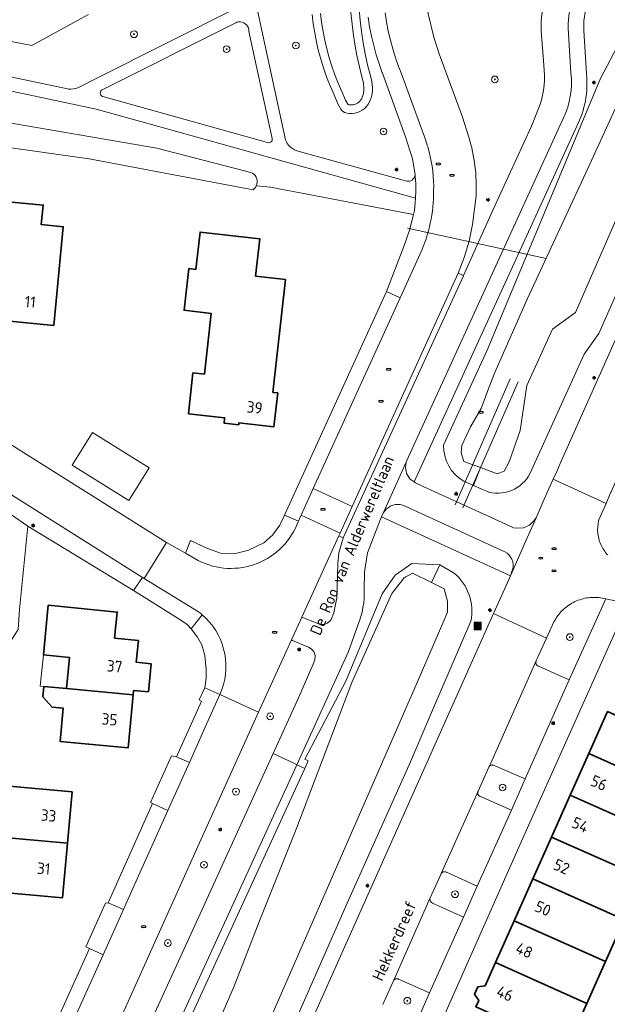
# Model space of a CAD drawing. Header units: metres. Extents: x 152610 to 160096, y 456114 to 462495.
# Tile 143 of 256: x 156517 to 156586, y 459245 to 459361. Entities that reach past the tile are written whole.
import ezdxf
from ezdxf.enums import TextEntityAlignment as Align

# ---------------------------------------------------------------- set-up
doc = ezdxf.new("R2010")
doc.units = ezdxf.units.M
doc.header["$LTSCALE"] = 0.5
doc.layers.get('0').update_dxf_attribs({"linetype": 'CONTINUOUS'})
for name, color, linetype, lineweight in [('B-PV-GR-BEPLANTING_CULTUUR_BODEMBEDEKKER-GV', 251, 'CONTINUOUS', 18), ('B-PV-GR-BOOM-S', 251, 'CONTINUOUS', 25), ('B-PV-IE-MEUBILAIR-S', 251, 'CONTINUOUS', 25), ('B-PV-IE-MEUBILAIR_WEGMEUBILAIR_AFVALBAK-S', 251, 'CONTINUOUS', 25), ('B-PV-KW-KUNSTWERK_DUIKER-G', 251, 'CONTINUOUS', 18), ('B-PV-OG-BEBOUWING-GV', 6, 'CONTINUOUS', 35), ('B-PV-OG-BEBOUWING-T18', 1, 'CONTINUOUS', 18), ('B-PV-OG-BEBOUWING_LOODS-GV', 251, 'CONTINUOUS', 18), ('B-PV-OG-BEBOUWING_LUIFEL-GV', 251, 'CONTINUOUS', 18), ('B-PV-OG-TERREIN_BEGROEID-GV', 251, 'CONTINUOUS', 18), ('B-PV-OG-TERREIN_OEVER-GV', 251, 'CONTINUOUS', 18), ('B-PV-OG-TOPOGRAFIE-T18', 1, 'CONTINUOUS', 18), ('B-PV-OG-WATER-GV', 251, 'CONTINUOUS', 18), ('B-PV-OG-WATER_SLOOT-GV', 251, 'CONTINUOUS', 18), ('B-PV-VH-GESLOTENVERHARDING_ASFALT-GV', 251, 'CONTINUOUS', 18), ('B-PV-VH-HALFVERHARDING_GRIND-GV', 251, 'CONTINUOUS', 18), ('B-PV-VH-OPENVERHARDING_BETONSTRAATSTEEN-GV', 251, 'CONTINUOUS', 18), ('B-PV-VH-OPENVERHARDING_STRAATBAKSTEEN-GV', 251, 'CONTINUOUS', 18), ('B-PV-VH-OPENVERHARDING_TEGEL-GV', 251, 'CONTINUOUS', 18)]:
    doc.layers.add(name, color=color, linetype=linetype, lineweight=lineweight)
doc.styles.add('NLCS-ISO', font='NLCS-ISO.ttf')
doc.styles.add('NLCS-ISO-M750-T18', font='NLCS-ISO.ttf', dxfattribs={"height": 1.35})

# ---------------------------------------------------------------- blocks, each defined once
blk = doc.blocks.new('SIE-WEG_AFVALBAK-SO')
h = blk.add_hatch(color=256)
h.dxf.hatch_style = 1
h.paths.add_polyline_path([(-1.5, -1.5), (1.5, -1.5), (1.5, 1.5), (-1.5, 1.5)])
for points in [[(-2, -2), (2, -2), (2, 2), (-2, 2)], [(-1.5, -1.5), (1.5, -1.5), (1.5, 1.5), (-1.5, 1.5)]]:
    blk.add_lwpolyline(points, close=True)
blk = doc.blocks.new('SIE-MEUBILAIR_PAAL_LICHTMAST-SO')
for points in [[(-0.62, 0), (-1, 0)], [(-0.71, 0.71), (-0.44, 0.44)], [(0, 1), (0, 0.62)], [(0.44, 0.44), (0.71, 0.71)], [(1, 0), (0.62, 0)], [(-0.71, -0.71), (-0.44, -0.44)], [(0, -0.62), (0, -1)], [(0.44, -0.44), (0.71, -0.71)]]:
    blk.add_lwpolyline(points)
blk.add_circle((0, 0), 0.5)
blk = doc.blocks.new('SIE-MEUBILAIR_PUT_RIOOLPUT-SO')
blk.add_ellipse((0, 0), major_axis=(1.25, 0), ratio=0.54)
blk = doc.blocks.new('SIE-MEUBILAIR_PUT_DRAINAGEPUT-SO')
blk.add_ellipse((0, 0), major_axis=(1.25, 0), ratio=0.54)
at = {"style": 'NLCS-ISO'}
blk.add_text('dr', height=0.75, dxfattribs=at).set_placement((0.03, 0), align=Align.MIDDLE_CENTER)
blk = doc.blocks.new('SGR-BOOM_GBKN-SO')
at = {"linetype": 'ByBlock', "lineweight": 18}
h = blk.add_hatch(color=0, dxfattribs=at)
h.dxf.hatch_style = 1
edge = h.paths.add_edge_path()
edge.add_arc((0, 0), 0.25, 0, 360)
at = {"color": 0, "linetype": 'ByBlock', "lineweight": 18}
for radius in [2, 0.25]:
    blk.add_circle((0, 0), radius, dxfattribs=at)
at = {"color": 0, "linetype": 'ByBlock', "lineweight": 18, "style": 'NLCS-ISO'}
blk.add_attdef('SOORT', (2.5, 0), '', height=1.5, dxfattribs=at)

msp = doc.modelspace()

# ---------------------------------------------------------------- linework, layer by layer
at = {"layer": 'B-PV-GR-BEPLANTING_CULTUUR_BODEMBEDEKKER-GV', "flags": 128}
for points in [[(156584.912, 459292.611), (156584.706, 459292.612), (156584.5, 459292.606), (156584.294, 459292.591), (156584.089, 459292.569), (156583.885, 459292.539), (156583.683, 459292.501), (156583.482, 459292.455), (156583.283, 459292.401), (156583.086, 459292.34), (156582.892, 459292.271), (156582.7, 459292.194), (156582.512, 459292.11), (156582.327, 459292.019), (156582.146, 459291.921), (156581.969, 459291.816), (156581.796, 459291.704), (156581.627, 459291.585), (156581.463, 459291.46), (156581.304, 459291.329), (156581.151, 459291.191), (156581.003, 459291.048), (156580.86, 459290.899), (156580.723, 459290.745), (156580.593, 459290.585), (156580.468, 459290.421), (156580.351, 459290.252), (156580.24, 459290.078), (156580.135, 459289.9), (156580.04, 459289.723), (156579.17, 459287.816), (156578.076, 459285.42), (156577.959, 459285.166), (156577.931, 459285.113), (156577.909, 459285.058), (156577.896, 459285), (156577.89, 459284.94), (156577.892, 459284.881), (156577.902, 459284.822), (156577.92, 459284.765), (156577.946, 459284.711), (156577.978, 459284.661), (156578.017, 459284.615), (156578.062, 459284.576), (156578.111, 459284.542), (156578.165, 459284.516), (156578.202, 459284.502), (156581.838, 459282.902), (156586.133, 459292.434), (156585.933, 459292.483), (156585.731, 459292.525), (156585.527, 459292.558), (156585.323, 459292.584), (156585.118, 459292.601)], [(156572.808, 459272.859), (156572.746, 459272.86), (156572.685, 459272.853), (156572.626, 459272.838), (156572.569, 459272.816), (156572.515, 459272.786), (156572.466, 459272.75), (156572.422, 459272.708), (156572.383, 459272.66), (156572.352, 459272.608), (156572.343, 459272.59), (156571.088, 459269.789), (156571.068, 459269.73), (156571.056, 459269.669), (156571.051, 459269.606), (156571.055, 459269.544), (156571.066, 459269.483), (156571.085, 459269.423), (156571.112, 459269.367), (156571.145, 459269.314), (156571.185, 459269.266), (156571.231, 459269.224), (156571.282, 459269.188), (156571.337, 459269.158), (156571.364, 459269.147), (156575.016, 459267.556), (156576.629, 459271.226), (156572.983, 459272.808), (156572.927, 459272.832), (156572.868, 459272.849)], [(156567.202, 459260.286), (156567.142, 459260.291), (156567.081, 459260.289), (156567.021, 459260.279), (156566.964, 459260.261), (156566.908, 459260.236), (156566.857, 459260.203), (156566.81, 459260.164), (156566.744, 459260.092), (156566.691, 459259.974), (156565.457, 459257.22), (156565.438, 459257.16), (156565.427, 459257.098), (156565.424, 459257.035), (156565.43, 459256.973), (156565.442, 459256.911), (156565.463, 459256.852), (156565.491, 459256.795), (156565.526, 459256.743), (156565.567, 459256.696), (156565.614, 459256.654), (156565.666, 459256.619), (156565.715, 459256.593), (156569.391, 459254.949), (156571.006, 459258.589), (156567.372, 459260.222), (156567.318, 459260.251), (156567.262, 459260.272)]]:
    msp.add_lwpolyline(points, close=True, dxfattribs=at)
msp.add_lwpolyline([(156563.769, 459242.343), (156565.384, 459246.002), (156561.729, 459247.623), (156561.674, 459247.648), (156561.616, 459247.665), (156561.557, 459247.674), (156561.497, 459247.675), (156561.437, 459247.668), (156561.378, 459247.654), (156561.322, 459247.632), (156561.27, 459247.602), (156561.222, 459247.566), (156561.179, 459247.524), (156561.142, 459247.476), (156561.111, 459247.424), (156561.088, 459247.369), (156561.085, 459247.36), (156559.86, 459244.629)], dxfattribs=at)
at = {"layer": 'B-PV-KW-KUNSTWERK_DUIKER-G', "flags": 128}
for points in [[(156562.78, 459336.117), (156579.112, 459332.546)], [(156568.38, 459303.535), (156574.866, 459318.375)], [(156575.82, 459317.992), (156569.296, 459303.153)]]:
    msp.add_lwpolyline(points, dxfattribs=at)
at = {"layer": 'B-PV-OG-BEBOUWING-GV', "flags": 128}
for points in [[(156509.965, 459339.78), (156507.643, 459340.004), (156507.287, 459336.313), (156507.098, 459334.35), (156515.885, 459333.504), (156515.089, 459325.232), (156521.088, 459324.654), (156522.208, 459336.291), (156519.631, 459336.54), (156519.851, 459338.828)], [(156548.406, 459330.077), (156544.872, 459330.472), (156545.37, 459334.862), (156538.329, 459335.66), (156537.83, 459331.26), (156537.007, 459331.352), (156536.457, 459326.435), (156539.644, 459326.079), (156538.843, 459318.917), (156537.499, 459319.067), (156536.961, 459314.252), (156541.23, 459313.774), (156541.16, 459313.149), (156542.888, 459312.956), (156542.912, 459313.179), (156547.036, 459312.718), (156547.482, 459316.707), (156546.918, 459316.77)], [(156530.461, 459281.117), (156530.512, 459281.656), (156532.247, 459281.49), (156532.559, 459284.798), (156530.824, 459284.964), (156531.065, 459287.527), (156528.256, 459287.808), (156528.572, 459290.886), (156520.456, 459291.682), (156519.871, 459285.822), (156522.964, 459285.514), (156522.601, 459281.868)], [(156530.461, 459281.117), (156522.601, 459281.868), (156519.943, 459282.121), (156519.826, 459280.881), (156520.891, 459279.666), (156522.21, 459279.54), (156521.843, 459275.644), (156529.873, 459274.886)], [(156597.074, 459274.341), (156586.355, 459279.159), (156584.155, 459274.228), (156592.606, 459270.429), (156594.876, 459269.408)], [(156581.955, 459269.296), (156590.414, 459265.536), (156592.698, 459264.521), (156594.876, 459269.408), (156592.606, 459270.429), (156584.155, 459274.228)], [(156523.255, 459269.696), (156515.442, 459270.413), (156515.239, 459268.202), (156512.089, 459268.492), (156511.736, 459264.647), (156522.701, 459263.661)], [(156590.414, 459265.536), (156581.955, 459269.296), (156579.755, 459264.365), (156589.587, 459259.995), (156590.5, 459259.589), (156592.698, 459264.521)], [(156511.736, 459264.647), (156511.189, 459264.697), (156510.985, 459262.481), (156511.552, 459262.429), (156511.164, 459258.196), (156513.414, 459257.99), (156522.108, 459257.192), (156522.701, 459263.661)], [(156589.587, 459259.995), (156579.755, 459264.365), (156577.555, 459259.433), (156587.377, 459255.038)], [(156587.377, 459255.038), (156577.555, 459259.433), (156575.354, 459254.502), (156586.092, 459249.697), (156588.29, 459254.629)], [(156586.092, 459249.697), (156575.354, 459254.502), (156573.154, 459249.571), (156583.894, 459244.765)], [(156583.894, 459244.765), (156573.154, 459249.571), (156571.936, 459246.84), (156571.065, 459246.71), (156570.691, 459245.867), (156571.173, 459245.12), (156570.839, 459244.374), (156572.95, 459243.423), (156574.892, 459242.548), (156576.825, 459241.677), (156578.767, 459240.801), (156580.913, 459239.83), (156581.565, 459239.54)]]:
    msp.add_lwpolyline(points, close=True, dxfattribs=at)
at = {"layer": 'B-PV-OG-BEBOUWING_LOODS-GV', "flags": 128}
msp.add_lwpolyline([(156525.67, 459312.03), (156523.282, 459308.192), (156529.957, 459304.039), (156532.345, 459307.876)], close=True, dxfattribs=at)
at = {"layer": 'B-PV-OG-BEBOUWING_LUIFEL-GV', "flags": 128}
msp.add_lwpolyline([(156519.507, 459282.165), (156519.943, 459282.121), (156522.601, 459281.868), (156522.964, 459285.514), (156519.871, 459285.822)], close=True, dxfattribs=at)
at = {"layer": 'B-PV-OG-TERREIN_BEGROEID-GV', "flags": 128}
for points in [[(156542.326, 459374.683), (156548.392, 459346.526), (156548.463, 459346.359), (156548.607, 459346.105), (156548.785, 459345.873), (156548.992, 459345.668), (156549.225, 459345.493), (156549.481, 459345.351), (156549.753, 459345.246), (156562.681, 459341.646), (156562.792, 459341.634), (156562.977, 459341.648), (156563.154, 459341.7), (156563.316, 459341.789), (156563.455, 459341.911), (156563.565, 459342.061), (156563.64, 459342.23), (156563.677, 459342.411), (156563.474, 459343.617), (156563.314, 459344.432), (156563.075, 459345.148), (156562.529, 459346.873), (156559.82, 459354.376), (156559.806, 459354.415), (156559.432, 459355.48), (156559.095, 459356.559), (156558.797, 459357.649), (156558.538, 459358.748), (156558.318, 459359.856), (156558.137, 459360.971)], [(156525.187, 459361.278), (156518.51, 459357.643), (156482.348, 459364.676)], [(156564.841, 459363.948), (156565.203, 459361.358), (156565.885, 459358.62), (156566.523, 459356.642), (156569.277, 459349.202), (156570.011, 459346.832)], [(156476.664, 459362.251), (156522.71, 459352.524), (156522.815, 459352.509), (156523.116, 459352.491), (156523.416, 459352.514), (156523.71, 459352.576), (156523.994, 459352.676), (156524.262, 459352.813), (156526.003, 459353.702), (156542.744, 459362.106)], [(156557.073, 459361.932), (156557.196, 459360.603), (156557.358, 459359.279), (156557.56, 459357.96), (156557.802, 459356.648), (156558.082, 459355.344), (156558.402, 459354.048), (156558.565, 459353.4), (156558.645, 459352.671), (156558.637, 459352.235), (156558.563, 459351.787), (156558.482, 459351.489), (156558.393, 459351.193), (156558.267, 459350.91), (156558.106, 459350.646), (156557.912, 459350.405), (156557.688, 459350.191), (156557.439, 459350.007), (156557.168, 459349.857), (156556.88, 459349.744), (156556.58, 459349.668), (156556.273, 459349.632), (156555.963, 459349.636), (156555.657, 459349.679), (156555.358, 459349.762), (156555.089, 459349.949), (156554.918, 459350.127), (156554.579, 459350.783), (156554.125, 459351.82), (156553.686, 459352.824), (156553.283, 459353.844), (156552.918, 459354.878), (156552.591, 459355.924), (156552.302, 459356.982), (156552.052, 459358.049), (156551.841, 459359.125), (156551.67, 459360.207), (156551.538, 459361.296)], [(156567.035, 459310.555), (156572.152, 459321.732), (156585.483, 459353.673), (156588.77, 459359.976)], [(156578.845, 459355.341), (156578.533, 459359.379)], [(156583.556, 459359.416), (156583.862, 459354.313)], [(156513.998, 459348.852), (156533.25, 459345.54), (156544.309, 459342.672), (156544.496, 459342.587), (156544.672, 459342.464), (156544.821, 459342.311), (156544.94, 459342.133), (156545.023, 459341.936), (156545.068, 459341.727), (156545.074, 459341.513), (156545.039, 459341.301), (156544.966, 459341.1), (156546.638, 459340.959), (156563.497, 459337.715), (156563.586, 459338.196), (156563.683, 459339.095), (156563.723, 459339.636), (156549.226, 459343.689), (156534.036, 459347.95), (156526.086, 459350.139), (156502.812, 459355.076)], [(156570.861, 459339.944), (156570.444, 459336.548), (156570.058, 459334.564), (156569.452, 459332.647), (156568.761, 459330.811), (156569.39, 459330.542), (156572.865, 459338.331), (156577.391, 459348.142), (156578.391, 459350.616)], [(156582.728, 459348.121), (156563.58, 459306.208), (156563.709, 459306.121), (156564.606, 459305.685), (156574.365, 459301.221), (156575.261, 459300.816), (156575.687, 459300.749), (156576.454, 459300.789), (156577.154, 459301.102), (156577.684, 459301.622), (156577.93, 459301.999), (156578.895, 459304.178), (156579.962, 459306.548), (156580.362, 459307.437), (156580.776, 459308.367), (156587.791, 459324.122), (156595.676, 459341.819), (156596.158, 459342.794)], [(156593.215, 459341.538), (156585.32, 459323.69), (156583.599, 459321.25), (156577.406, 459307.598)], [(156570.563, 459305.806), (156569.42, 459306.314)], [(156572.373, 459305.001), (156570.563, 459305.806)], [(156458.895, 459035.918), (156466.895, 459054.071), (156467.956, 459056.452), (156475.657, 459073.568), (156476.654, 459075.729), (156476.657, 459075.735), (156485.237, 459094.736), (156491.215, 459107.964), (156497.525, 459121.993), (156500, 459127.552), (156500.718, 459129.165), (156521.848, 459176.326), (156522.791, 459178.451), (156529.894, 459194.335), (156530.832, 459196.428), (156530.942, 459196.673), (156572.893, 459290.692), (156573.885, 459292.868), (156574.898, 459295.155), (156559.716, 459302.119), (156559.591, 459301.844), (156558.064, 459297.86), (156557.721, 459295.631), (156557.683, 459293.548)], [(156555.201, 459299.608), (156554.677, 459299.845), (156550.33, 459290.287), (156552.398, 459289.454)], [(156553.752, 459289.94), (156554.098, 459290.771), (156554.443, 459292.574), (156554.569, 459296.62), (156554.684, 459297.871), (156555.2, 459299.606), (156555.201, 459299.608)], [(156556.945, 459289.349), (156555.823, 459286.248), (156549.756, 459272.867), (156550.665, 459272.45), (156551.071, 459273.336), (156550.668, 459273.533), (156555.509, 459282.723), (156559.78, 459293.047), (156561.34, 459295.219), (156563.308, 459296.616), (156566.586, 459296.453), (156568.281, 459295.45)], [(156570.241, 459289.824), (156565.707, 459279.311), (156563.128, 459273.217), (156555.657, 459256.594), (156546.654, 459236.054)], [(156520.405, 459216.141), (156538.354, 459255.336), (156546.944, 459274.204), (156549.937, 459280.786), (156551.666, 459284.74), (156551.873, 459285.265), (156551.893, 459285.78), (156551.75, 459286.228), (156551.429, 459286.54), (156551.099, 459286.752), (156549.229, 459287.536), (156549.105, 459287.595), (156545.23, 459279.075), (156538.415, 459264.048), (156530.049, 459245.409), (156520.258, 459223.586)], [(156533.09, 459234.101), (156550.665, 459272.45), (156549.756, 459272.867), (156541.011, 459253.815), (156523.351, 459215.22)]]:
    msp.add_lwpolyline(points, dxfattribs=at)
at = {"layer": 'B-PV-OG-TERREIN_BEGROEID-GV'}
for points in [[(156578.533, 459359.379, -0.1010777), (156579.21, 459363.583)], [(156583.997, 459362.461, 0.1034194), (156583.556, 459359.416)], [(156578.391, 459350.616, 0.1066782), (156578.845, 459355.341)], [(156583.862, 459354.313, -0.1430804), (156582.728, 459348.121)], [(156570.011, 459346.832, -0.0844979), (156570.861, 459339.944)], [(156569.42, 459306.314, -0.2813112), (156567.035, 459310.555)], [(156577.406, 459307.598, -0.3701329), (156572.373, 459305.001)], [(156568.281, 459295.45, -0.2790085), (156570.241, 459289.824)], [(156557.683, 459293.548, -0.1052354), (156556.945, 459289.349)], [(156552.398, 459289.454, 0.2955209), (156553.752, 459289.94)]]:
    msp.add_lwpolyline(points, format="xyb", dxfattribs=at)
at = {"layer": 'B-PV-OG-TERREIN_BEGROEID-GV', "flags": 128}
msp.add_lwpolyline([(156546.288, 459346.209), (156546.412, 459346.181), (156546.539, 459346.193), (156546.655, 459346.243), (156546.75, 459346.328), (156546.814, 459346.438), (156546.841, 459346.562), (156546.833, 459346.667), (156544.1, 459359.302), (156544.086, 459359.511), (156544.032, 459359.713), (156543.941, 459359.901), (156543.815, 459360.068), (156543.661, 459360.209), (156543.482, 459360.317), (156543.286, 459360.389), (156543.079, 459360.422), (156542.87, 459360.416), (156542.667, 459360.37), (156542.538, 459360.318), (156526.735, 459352.363), (156526.645, 459352.271), (156526.588, 459352.156), (156526.569, 459352.03), (156526.59, 459351.903), (156526.649, 459351.789), (156526.74, 459351.699), (156526.855, 459351.641), (156526.89, 459351.632)], close=True, dxfattribs=at)
at = {"layer": 'B-PV-OG-TERREIN_OEVER-GV', "flags": 128}
for points in [[(156596.068, 459370.633), (156596.097, 459370.704), (156598.59, 459376.749), (156601.219, 459383.441), (156603.935, 459389.471), (156605.794, 459393.294), (156606.257, 459394.497), (156604.814, 459394.988), (156604.411, 459393.88), (156602.577, 459390.107), (156601.21, 459387.072), (156599.839, 459384.029), (156595.281, 459372.697), (156595.284, 459372.696), (156594.768, 459371.285), (156594.733, 459371.218), (156590.57, 459363.371), (156588.77, 459359.976), (156585.483, 459353.673), (156572.152, 459321.732), (156567.035, 459310.555)], [(156577.406, 459307.598), (156583.599, 459321.25), (156585.32, 459323.69), (156593.215, 459341.538), (156597.045, 459352.414), (156600.011, 459359.145), (156600.03, 459359.227), (156602.042, 459368.014), (156602.061, 459368.099), (156608.101, 459382.725), (156609.237, 459385.184), (156609.891, 459386.391), (156610.659, 459388.54)], [(156569.42, 459306.314), (156570.563, 459305.806), (156571.382, 459307.903), (156569.432, 459308.633), (156569.121, 459309.656), (156569.183, 459310.502), (156570.186, 459312.725), (156571.44, 459314.883), (156572.359, 459317.285), (156573.058, 459319.099), (156576.928, 459327.813), (156584.009, 459343.158), (156588.775, 459353.525), (156592.704, 459362.332), (156592.74, 459362.42), (156596.068, 459370.633)], [(156551.538, 459361.296), (156551.67, 459360.207), (156551.841, 459359.125), (156552.052, 459358.049), (156552.302, 459356.982), (156552.591, 459355.924), (156552.918, 459354.878), (156553.283, 459353.844), (156553.686, 459352.824), (156554.125, 459351.82), (156554.579, 459350.783), (156554.918, 459350.127), (156555.089, 459349.949), (156555.358, 459349.762), (156555.657, 459349.679), (156555.963, 459349.636), (156556.273, 459349.632), (156556.58, 459349.668), (156556.88, 459349.744), (156557.168, 459349.857), (156557.439, 459350.007), (156557.688, 459350.191), (156557.912, 459350.405), (156558.106, 459350.646), (156558.267, 459350.91), (156558.393, 459351.193), (156558.482, 459351.489), (156558.563, 459351.787), (156558.637, 459352.235), (156558.645, 459352.671), (156558.565, 459353.4), (156558.402, 459354.048), (156558.082, 459355.344), (156557.802, 459356.648), (156557.56, 459357.96), (156557.358, 459359.279), (156557.196, 459360.603), (156557.073, 459361.932)], [(156556.076, 459361.855), (156556.202, 459360.496), (156556.367, 459359.143), (156556.574, 459357.794), (156556.821, 459356.452), (156557.107, 459355.119), (156557.432, 459353.806), (156557.578, 459353.223), (156557.644, 459352.625), (156557.638, 459352.325), (156557.585, 459352), (156557.521, 459351.764), (156557.454, 459351.542), (156557.38, 459351.376), (156557.286, 459351.222), (156557.174, 459351.083), (156557.043, 459350.958), (156556.897, 459350.85), (156556.741, 459350.764), (156556.573, 459350.698), (156556.398, 459350.654), (156556.221, 459350.633), (156556.039, 459350.635), (156555.861, 459350.66), (156555.79, 459350.68), (156555.741, 459350.714), (156555.739, 459350.716), (156555.482, 459351.213), (156555.041, 459352.221), (156554.609, 459353.208), (156554.22, 459354.194), (156553.867, 459355.194), (156553.551, 459356.205), (156553.271, 459357.228), (156553.03, 459358.259), (156552.826, 459359.299), (156552.661, 459360.345), (156552.533, 459361.398)], [(156597.451, 459360.262), (156582.588, 459326.19), (156579.849, 459324.226), (156576.825, 459317.59), (156576.472, 459315.196), (156576.044, 459312.29), (156574.748, 459308.563), (156574.168, 459307.496), (156573.343, 459307.168), (156571.382, 459307.903), (156570.563, 459305.806), (156572.373, 459305.001)], [(156538.463, 459237.832), (156542.359, 459246.784), (156545.328, 459254.499), (156549.72, 459265.495), (156556.238, 459282.584), (156560.931, 459293.053), (156562.396, 459294.905), (156562.584, 459295.019), (156563.349, 459295.483), (156565.616, 459294.347), (156566.586, 459296.453), (156563.308, 459296.616), (156561.34, 459295.219), (156559.78, 459293.047), (156555.509, 459282.723), (156550.668, 459273.533), (156551.071, 459273.336), (156550.665, 459272.45), (156533.09, 459234.101)], [(156568.281, 459295.45), (156566.586, 459296.453), (156565.616, 459294.347), (156566.305, 459294.002), (156567.095, 459293.606), (156567.475, 459292.181), (156567.489, 459290.881), (156567.064, 459289.837), (156565.919, 459287.216), (156563.903, 459282.599), (156544.139, 459237.238)], [(156546.654, 459236.054), (156555.657, 459256.594), (156563.128, 459273.217), (156565.707, 459279.311), (156570.241, 459289.824)]]:
    msp.add_lwpolyline(points, dxfattribs=at)
at = {"layer": 'B-PV-OG-TERREIN_OEVER-GV'}
for points in [[(156567.035, 459310.555, 0.2813112), (156569.42, 459306.314)], [(156572.373, 459305.001, 0.3701329), (156577.406, 459307.598)], [(156570.241, 459289.824, 0.2790085), (156568.281, 459295.45)]]:
    msp.add_lwpolyline(points, format="xyb", dxfattribs=at)
at = {"layer": 'B-PV-OG-WATER-GV', "flags": 128}
msp.add_lwpolyline([(156552.533, 459361.398), (156552.661, 459360.345), (156552.826, 459359.299), (156553.03, 459358.259), (156553.271, 459357.228), (156553.551, 459356.205), (156553.867, 459355.194), (156554.22, 459354.194), (156554.609, 459353.208), (156555.041, 459352.221), (156555.482, 459351.213), (156555.739, 459350.716), (156555.741, 459350.714), (156555.79, 459350.68), (156555.861, 459350.66), (156556.039, 459350.635), (156556.221, 459350.633), (156556.398, 459350.654), (156556.573, 459350.698), (156556.741, 459350.764), (156556.897, 459350.85), (156557.043, 459350.958), (156557.174, 459351.083), (156557.286, 459351.222), (156557.38, 459351.376), (156557.454, 459351.542), (156557.521, 459351.764), (156557.585, 459352), (156557.638, 459352.325), (156557.644, 459352.625), (156557.578, 459353.223), (156557.432, 459353.806), (156557.107, 459355.119), (156556.821, 459356.452), (156556.574, 459357.794), (156556.367, 459359.143), (156556.202, 459360.496), (156556.076, 459361.855)], dxfattribs=at)
at = {"layer": 'B-PV-OG-WATER_SLOOT-GV', "flags": 128}
for points in [[(156588.775, 459353.525), (156584.009, 459343.158), (156576.928, 459327.813), (156573.058, 459319.099), (156572.359, 459317.285), (156571.44, 459314.883), (156570.186, 459312.725), (156569.183, 459310.502), (156569.121, 459309.656), (156569.432, 459308.633), (156571.382, 459307.903), (156573.343, 459307.168), (156574.168, 459307.496), (156574.748, 459308.563), (156576.044, 459312.29), (156576.472, 459315.196), (156576.825, 459317.59), (156579.849, 459324.226), (156582.588, 459326.19), (156597.451, 459360.262)], [(156500.724, 459347.76), (156525.252, 459344.27), (156544.576, 459340.647), (156544.715, 459340.756), (156544.856, 459340.916), (156544.966, 459341.1), (156545.039, 459341.301), (156545.074, 459341.513), (156545.068, 459341.727), (156545.023, 459341.936), (156544.94, 459342.133), (156544.821, 459342.311), (156544.672, 459342.464), (156544.496, 459342.587), (156544.309, 459342.672), (156533.25, 459345.54), (156513.998, 459348.852)], [(156544.139, 459237.238), (156563.903, 459282.599), (156565.919, 459287.216), (156567.064, 459289.837), (156567.489, 459290.881), (156567.475, 459292.181), (156567.095, 459293.606), (156566.305, 459294.002), (156565.616, 459294.347), (156563.349, 459295.483), (156562.584, 459295.019), (156562.396, 459294.905), (156560.931, 459293.053), (156556.238, 459282.584), (156549.72, 459265.495), (156545.328, 459254.499), (156542.359, 459246.784), (156538.463, 459237.832)]]:
    msp.add_lwpolyline(points, dxfattribs=at)
at = {"layer": 'B-PV-VH-GESLOTENVERHARDING_ASFALT-GV'}
for points in [[(156579.21, 459363.583, 0.1010777), (156578.533, 459359.379)], [(156581.725, 459359.694, -0.1113323), (156582.462, 459363.531)], [(156578.845, 459355.341, -0.1066782), (156578.391, 459350.616)], [(156581.166, 459349.111, 0.1379812), (156582.032, 459354.372)], [(156556.945, 459289.349, 0.1052354), (156557.683, 459293.548)], [(156553.752, 459289.94, -0.2955209), (156552.398, 459289.454)]]:
    msp.add_lwpolyline(points, format="xyb", dxfattribs=at)
at = {"layer": 'B-PV-VH-GESLOTENVERHARDING_ASFALT-GV', "flags": 128}
for points in [[(156578.533, 459359.379), (156578.845, 459355.341)], [(156582.032, 459354.372), (156581.725, 459359.694)], [(156578.391, 459350.616), (156577.391, 459348.142), (156572.865, 459338.331), (156569.39, 459330.542), (156569.379, 459330.517), (156555.201, 459299.608), (156555.2, 459299.606), (156554.684, 459297.871), (156554.569, 459296.62), (156554.443, 459292.574), (156554.098, 459290.771), (156553.752, 459289.94)], [(156557.683, 459293.548), (156557.721, 459295.631), (156558.064, 459297.86), (156559.591, 459301.844), (156559.716, 459302.119), (156559.945, 459302.623), (156562.632, 459308.544), (156562.717, 459308.73), (156581.166, 459349.111)], [(156500, 459314.817), (156531.566, 459294.972), (156531.764, 459294.85), (156534.386, 459299.096), (156500, 459320.666)], [(156552.398, 459289.454), (156550.33, 459290.287), (156549.105, 459287.595), (156549.229, 459287.536), (156551.099, 459286.752), (156551.429, 459286.54), (156551.75, 459286.228), (156551.893, 459285.78), (156551.873, 459285.265), (156551.666, 459284.74), (156549.937, 459280.786), (156546.944, 459274.204), (156549.369, 459273.057), (156549.756, 459272.867), (156555.823, 459286.248), (156556.945, 459289.349)]]:
    msp.add_lwpolyline(points, dxfattribs=at)
at = {"layer": 'B-PV-VH-HALFVERHARDING_GRIND-GV', "flags": 128}
for points in [[(156502.812, 459355.076), (156526.086, 459350.139), (156534.036, 459347.95), (156549.226, 459343.689), (156563.723, 459339.636), (156563.754, 459340.489), (156563.745, 459341.343), (156563.696, 459342.195), (156563.677, 459342.411), (156563.64, 459342.23), (156563.565, 459342.061), (156563.455, 459341.911), (156563.316, 459341.789), (156563.154, 459341.7), (156562.977, 459341.648), (156562.792, 459341.634), (156562.681, 459341.646), (156549.753, 459345.246), (156549.481, 459345.351), (156549.225, 459345.493), (156548.992, 459345.668), (156548.785, 459345.873), (156548.607, 459346.105), (156548.463, 459346.359), (156548.392, 459346.526), (156542.326, 459374.683)], [(156542.744, 459362.106), (156526.003, 459353.702), (156524.262, 459352.813), (156523.994, 459352.676), (156523.71, 459352.576), (156523.416, 459352.514), (156523.116, 459352.491), (156522.815, 459352.509), (156522.71, 459352.524), (156476.664, 459362.251)]]:
    msp.add_lwpolyline(points, dxfattribs=at)
msp.add_lwpolyline([(156543.079, 459360.422), (156543.286, 459360.389), (156543.482, 459360.317), (156543.661, 459360.209), (156543.815, 459360.068), (156543.941, 459359.901), (156544.032, 459359.713), (156544.086, 459359.511), (156544.1, 459359.302), (156546.833, 459346.667), (156546.841, 459346.562), (156546.814, 459346.438), (156546.75, 459346.328), (156546.655, 459346.243), (156546.539, 459346.193), (156546.412, 459346.181), (156546.288, 459346.209), (156526.89, 459351.632), (156526.855, 459351.641), (156526.74, 459351.699), (156526.649, 459351.789), (156526.59, 459351.903), (156526.569, 459352.03), (156526.588, 459352.156), (156526.645, 459352.271), (156526.735, 459352.363), (156542.538, 459360.318), (156542.667, 459360.37), (156542.87, 459360.416)], close=True, dxfattribs=at)
at = {"layer": 'B-PV-VH-OPENVERHARDING_BETONSTRAATSTEEN-GV', "flags": 128}
for points in [[(156570.011, 459346.832), (156569.277, 459349.202), (156566.523, 459356.642), (156565.885, 459358.62), (156565.203, 459361.358), (156564.841, 459363.948)], [(156560.147, 459361.493), (156560.312, 459360.415), (156560.516, 459359.344), (156560.76, 459358.281), (156561.042, 459357.228), (156561.363, 459356.186), (156561.722, 459355.156), (156561.937, 459354.625), (156564.924, 459346.428)], [(156565.862, 459341.085), (156565.857, 459340.536)], [(156556.262, 459303.329), (156568.755, 459330.794), (156568.761, 459330.811), (156569.452, 459332.647), (156570.058, 459334.564), (156570.444, 459336.548), (156570.861, 459339.944)], [(156564.266, 459333.077), (156561.912, 459327.908), (156551.669, 459305.424), (156556.262, 459303.329)], [(156586.371, 459297.621), (156586.246, 459297.758), (156586.127, 459297.9), (156586.014, 459298.047), (156585.908, 459298.199), (156585.808, 459298.356), (156585.715, 459298.516), (156585.629, 459298.681), (156585.551, 459298.848), (156585.479, 459299.019), (156585.415, 459299.194), (156585.359, 459299.37), (156585.31, 459299.549), (156585.269, 459299.73), (156585.236, 459299.912), (156585.211, 459300.096), (156585.194, 459300.281), (156585.185, 459300.466), (156585.183, 459300.651), (156585.19, 459300.836), (156585.205, 459301.021), (156585.228, 459301.205), (156585.258, 459301.388), (156585.297, 459301.569), (156585.343, 459301.749), (156586.179, 459303.688), (156579.962, 459306.548), (156578.895, 459304.178), (156577.93, 459301.999), (156576.721, 459299.271), (156574.898, 459295.155), (156573.885, 459292.868), (156572.893, 459290.692), (156579.17, 459287.816), (156580.04, 459289.723), (156580.135, 459289.9), (156580.24, 459290.078), (156580.351, 459290.252), (156580.468, 459290.421), (156580.593, 459290.585), (156580.723, 459290.745), (156580.86, 459290.899), (156581.003, 459291.048), (156581.151, 459291.191), (156581.304, 459291.329), (156581.463, 459291.46), (156581.627, 459291.585), (156581.796, 459291.704), (156581.969, 459291.816), (156582.146, 459291.921), (156582.327, 459292.019), (156582.512, 459292.11), (156582.7, 459292.194), (156582.892, 459292.271), (156583.086, 459292.34), (156583.283, 459292.401), (156583.482, 459292.455), (156583.683, 459292.501), (156583.885, 459292.539), (156584.089, 459292.569), (156584.294, 459292.591), (156584.5, 459292.606), (156584.706, 459292.612), (156584.912, 459292.611), (156585.118, 459292.601), (156585.323, 459292.584), (156585.527, 459292.558), (156585.731, 459292.525), (156585.933, 459292.483), (156586.133, 459292.434), (156588.14, 459292.011)], [(156549.919, 459301.582), (156549.92, 459301.585), (156548.297, 459302.317), (156548.136, 459301.964), (156547.733, 459301.127), (156546.865, 459299.938), (156545.852, 459299.044), (156544.051, 459298.157), (156542.376, 459297.743), (156540.763, 459297.834), (156539.153, 459298.407), (156537.226, 459299.327), (156536.637, 459297.801), (156538.113, 459296.952)], [(156554.837, 459300.196), (156550.237, 459302.281), (156549.92, 459301.585), (156549.919, 459301.582)], [(156540.911, 459281.775), (156540.657, 459281.154), (156545.23, 459279.075), (156549.105, 459287.595), (156550.33, 459290.287), (156554.677, 459299.845), (156554.837, 459300.196)], [(156538.113, 459296.952), (156536.637, 459297.801), (156534.386, 459299.096), (156531.764, 459294.85), (156538.166, 459290.906)], [(156538.6, 459290.556), (156537.298, 459288.908), (156538.037, 459287.93), (156538.528, 459287.007), (156538.88, 459285.772), (156539.061, 459284.128), (156539.048, 459283.102), (156538.892, 459281.964), (156540.657, 459281.154), (156540.911, 459281.775)]]:
    msp.add_lwpolyline(points, dxfattribs=at)
at = {"layer": 'B-PV-VH-OPENVERHARDING_BETONSTRAATSTEEN-GV'}
for points in [[(156564.924, 459346.428, -0.0105247), (156565.164, 459345.684)], [(156570.861, 459339.944, 0.0844979), (156570.011, 459346.832)], [(156565.164, 459345.684, -0.0696801), (156565.862, 459341.085)], [(156565.857, 459340.536, -0.107904), (156564.266, 459333.077)], [(156549.919, 459301.582, -0.4508123), (156538.113, 459296.952)], [(156538.113, 459296.952, 0.4508123), (156549.919, 459301.582)], [(156538.166, 459290.906, -0.0179247), (156538.6, 459290.556)], [(156538.6, 459290.556, -0.3098012), (156540.911, 459281.775)], [(156540.911, 459281.775, 0.3098012), (156538.6, 459290.556)]]:
    msp.add_lwpolyline(points, format="xyb", dxfattribs=at)
at = {"layer": 'B-PV-VH-OPENVERHARDING_BETONSTRAATSTEEN-GV', "flags": 128}
for points in [[(156569.39, 459330.542), (156568.761, 459330.811), (156568.755, 459330.794), (156556.262, 459303.329), (156554.837, 459300.196), (156554.677, 459299.845), (156555.201, 459299.608), (156569.379, 459330.517)], [(156556.262, 459303.329), (156551.669, 459305.424), (156550.237, 459302.281), (156554.837, 459300.196)], [(156577.896, 459285), (156577.909, 459285.058), (156572.422, 459272.708), (156572.466, 459272.75), (156572.515, 459272.786), (156572.569, 459272.816), (156572.626, 459272.838), (156572.685, 459272.853), (156572.746, 459272.86), (156572.808, 459272.859), (156572.868, 459272.849), (156572.927, 459272.832), (156572.983, 459272.808), (156576.629, 459271.226), (156581.838, 459282.902), (156578.202, 459284.502), (156578.165, 459284.516), (156578.111, 459284.542), (156578.062, 459284.576), (156578.017, 459284.615), (156577.978, 459284.661), (156577.946, 459284.711), (156577.92, 459284.765), (156577.902, 459284.822), (156577.892, 459284.881), (156577.89, 459284.94)], [(156538.415, 459264.048), (156545.23, 459279.075), (156540.657, 459281.154), (156538.95, 459277.317), (156537.561, 459274.212), (156537.083, 459273.155), (156534.687, 459267.849), (156534.538, 459267.515), (156530.931, 459259.441), (156529.587, 459256.455), (156529.303, 459255.823), (156526.915, 459250.504), (156523.437, 459242.757), (156521.545, 459238.69), (156519.4, 459233.779), (156517.722, 459229.953), (156517.613, 459229.704), (156515.012, 459223.975), (156513.778, 459221.256), (156518.327, 459219.235), (156520.258, 459223.586), (156530.049, 459245.409)], [(156517.356, 459209.613), (156520.181, 459208.261), (156523.351, 459215.22), (156541.011, 459253.815), (156549.756, 459272.867), (156549.369, 459273.057), (156546.944, 459274.204), (156538.354, 459255.336), (156520.405, 459216.141)], [(156571.068, 459269.73), (156571.088, 459269.789), (156566.744, 459260.092), (156566.81, 459260.164), (156566.857, 459260.203), (156566.908, 459260.236), (156566.964, 459260.261), (156567.021, 459260.279), (156567.081, 459260.289), (156567.142, 459260.291), (156567.202, 459260.286), (156567.262, 459260.272), (156567.318, 459260.251), (156567.372, 459260.222), (156571.006, 459258.589), (156575.016, 459267.556), (156571.364, 459269.147), (156571.337, 459269.158), (156571.282, 459269.188), (156571.231, 459269.224), (156571.185, 459269.266), (156571.145, 459269.314), (156571.112, 459269.367), (156571.085, 459269.423), (156571.066, 459269.483), (156571.055, 459269.544), (156571.051, 459269.606), (156571.056, 459269.669)], [(156565.438, 459257.16), (156565.457, 459257.22), (156561.111, 459247.424), (156561.142, 459247.476), (156561.179, 459247.524), (156561.222, 459247.566), (156561.27, 459247.602), (156561.322, 459247.632), (156561.378, 459247.654), (156561.437, 459247.668), (156561.497, 459247.675), (156561.557, 459247.674), (156561.616, 459247.665), (156561.674, 459247.648), (156561.729, 459247.623), (156565.384, 459246.002), (156569.391, 459254.949), (156565.715, 459256.593), (156565.666, 459256.619), (156565.614, 459256.654), (156565.567, 459256.696), (156565.526, 459256.743), (156565.491, 459256.795), (156565.463, 459256.852), (156565.442, 459256.911), (156565.43, 459256.973), (156565.424, 459257.035), (156565.427, 459257.098)]]:
    msp.add_lwpolyline(points, close=True, dxfattribs=at)
at = {"layer": 'B-PV-VH-OPENVERHARDING_STRAATBAKSTEEN-GV', "flags": 128}
msp.add_lwpolyline([(156602.463, 459340.079), (156596.158, 459342.794), (156595.676, 459341.819), (156587.791, 459324.122), (156580.776, 459308.367), (156580.362, 459307.437), (156579.962, 459306.548), (156586.179, 459303.688), (156586.716, 459304.936), (156586.719, 459304.941), (156586.754, 459304.997), (156586.795, 459305.047), (156591.077, 459314.746), (156592.306, 459317.523), (156592.308, 459317.527), (156592.341, 459317.582), (156596.684, 459327.358), (156597.904, 459330.124), (156602.139, 459339.518), (156602.378, 459339.951)], close=True, dxfattribs=at)
for points in [[(156563.58, 459306.208), (156563.09, 459306.541), (156562.647, 459307.189), (156562.537, 459307.972), (156562.632, 459308.544), (156559.945, 459302.623), (156560.289, 459303.031)], [(156575.168, 459295.88), (156574.898, 459295.155), (156576.721, 459299.271), (156577.93, 459301.999), (156577.684, 459301.622), (156577.154, 459301.102), (156576.454, 459300.789), (156575.687, 459300.749), (156575.261, 459300.816), (156574.365, 459301.221), (156564.606, 459305.685), (156563.709, 459306.121), (156563.58, 459306.208)], [(156560.289, 459303.031), (156559.945, 459302.623), (156559.716, 459302.119), (156574.898, 459295.155), (156575.168, 459295.88)], [(156574.246, 459297.98), (156562.486, 459303.366)], [(156562.486, 459303.366), (156574.246, 459297.98)], [(156559.86, 459244.629), (156561.085, 459247.36), (156561.088, 459247.369), (156561.111, 459247.424), (156565.457, 459257.22), (156566.691, 459259.974), (156566.744, 459260.092), (156571.088, 459269.789), (156572.343, 459272.59), (156572.352, 459272.608), (156572.383, 459272.66), (156572.422, 459272.708), (156577.909, 459285.058), (156577.931, 459285.113), (156577.959, 459285.166), (156578.076, 459285.42), (156579.17, 459287.816), (156572.893, 459290.692), (156530.942, 459196.673)]]:
    msp.add_lwpolyline(points, dxfattribs=at)
at = {"layer": 'B-PV-VH-OPENVERHARDING_STRAATBAKSTEEN-GV'}
for points in [[(156562.486, 459303.366, 0.3099112), (156560.289, 459303.031)], [(156560.289, 459303.031, -0.3099112), (156562.486, 459303.366)], [(156575.168, 459295.88, 0.3553206), (156574.246, 459297.98)], [(156574.246, 459297.98, -0.3553206), (156575.168, 459295.88)]]:
    msp.add_lwpolyline(points, format="xyb", dxfattribs=at)
at = {"layer": 'B-PV-VH-OPENVERHARDING_TEGEL-GV'}
for points in [[(156582.462, 459363.531, 0.1113323), (156581.725, 459359.694)], [(156583.556, 459359.416, -0.1034194), (156583.997, 459362.461)], [(156582.032, 459354.372, -0.1379812), (156581.166, 459349.111)], [(156582.728, 459348.121, 0.1430804), (156583.862, 459354.313)], [(156565.164, 459345.684, 0.0105247), (156564.924, 459346.428)], [(156565.862, 459341.085, 0.0696801), (156565.164, 459345.684)], [(156564.266, 459333.077, 0.107904), (156565.857, 459340.536)], [(156538.6, 459290.556, 0.0179247), (156538.166, 459290.906)]]:
    msp.add_lwpolyline(points, format="xyb", dxfattribs=at)
at = {"layer": 'B-PV-VH-OPENVERHARDING_TEGEL-GV', "flags": 128}
for points in [[(156564.924, 459346.428), (156561.937, 459354.625), (156561.722, 459355.156), (156561.363, 459356.186), (156561.042, 459357.228), (156560.76, 459358.281), (156560.516, 459359.344), (156560.312, 459360.415), (156560.147, 459361.493)], [(156558.137, 459360.971), (156558.318, 459359.856), (156558.538, 459358.748), (156558.797, 459357.649), (156559.095, 459356.559), (156559.432, 459355.48), (156559.806, 459354.415), (156559.82, 459354.376), (156562.529, 459346.873), (156563.075, 459345.148), (156563.314, 459344.432), (156563.474, 459343.617), (156563.677, 459342.411), (156563.696, 459342.195), (156563.745, 459341.343), (156563.754, 459340.489), (156563.723, 459339.636), (156563.683, 459339.095), (156563.586, 459338.196), (156563.497, 459337.715), (156563.014, 459335.861), (156562.345, 459333.949), (156560.315, 459328.653), (156561.912, 459327.908)], [(156581.725, 459359.694), (156582.032, 459354.372)], [(156583.862, 459354.313), (156583.556, 459359.416)], [(156581.166, 459349.111), (156562.717, 459308.73), (156562.632, 459308.544), (156562.537, 459307.972), (156562.647, 459307.189), (156563.09, 459306.541), (156563.58, 459306.208)], [(156563.58, 459306.208), (156582.728, 459348.121)], [(156565.857, 459340.536), (156565.862, 459341.085)], [(156561.912, 459327.908), (156564.266, 459333.077)], [(156516.109, 459302.325), (156518.057, 459301.018), (156530.474, 459293.406), (156531.566, 459294.972), (156500, 459314.817)], [(156586.716, 459304.936), (156586.179, 459303.688), (156585.343, 459301.749), (156585.297, 459301.569), (156585.258, 459301.388), (156585.228, 459301.205), (156585.205, 459301.021), (156585.19, 459300.836), (156585.183, 459300.651), (156585.185, 459300.466), (156585.194, 459300.281), (156585.211, 459300.096), (156585.236, 459299.912), (156585.269, 459299.73), (156585.31, 459299.549), (156585.359, 459299.37), (156585.415, 459299.194), (156585.479, 459299.019), (156585.551, 459298.848), (156585.629, 459298.681), (156585.715, 459298.516), (156585.808, 459298.356), (156585.908, 459298.199), (156586.014, 459298.047), (156586.127, 459297.9), (156586.246, 459297.758), (156586.371, 459297.621)], [(156538.166, 459290.906), (156531.764, 459294.85), (156531.566, 459294.972), (156530.474, 459293.406), (156532.049, 459292.425), (156536.08, 459289.913), (156536.814, 459289.416), (156537.295, 459288.912), (156537.298, 459288.908)], [(156566.844, 459242.809), (156576.541, 459264.583), (156587.554, 459289.235), (156588.14, 459292.011), (156586.133, 459292.434), (156581.838, 459282.902), (156576.629, 459271.226), (156575.016, 459267.556), (156571.006, 459258.589), (156569.391, 459254.949), (156565.384, 459246.002), (156563.769, 459242.343)], [(156537.298, 459288.908), (156538.6, 459290.556)]]:
    msp.add_lwpolyline(points, dxfattribs=at)
for points in [[(156561.912, 459327.908), (156560.315, 459328.653), (156548.297, 459302.317), (156549.92, 459301.585), (156550.237, 459302.281), (156551.669, 459305.424)], [(156518.057, 459301.018), (156516.109, 459302.325), (156514.869, 459289.566), (156508.885, 459280.276), (156511.058, 459279.807), (156516.902, 459288.812), (156517.063, 459291.18)], [(156540.657, 459281.154), (156538.892, 459281.964), (156538.229, 459280.522), (156538.496, 459280.376), (156535.564, 459273.841), (156537.083, 459273.155), (156537.561, 459274.212), (156538.95, 459277.317)], [(156537.083, 459273.155), (156535.564, 459273.841), (156534.985, 459273.947), (156532.506, 459268.442), (156532.721, 459268.326), (156534.538, 459267.515), (156534.687, 459267.849)], [(156534.538, 459267.515), (156532.721, 459268.326), (156527.506, 459256.63), (156529.303, 459255.823), (156529.587, 459256.455), (156530.931, 459259.441)], [(156529.303, 459255.823), (156527.506, 459256.63), (156527.196, 459256.599), (156524.867, 459251.433), (156525.291, 459251.226), (156526.915, 459250.504)], [(156526.915, 459250.504), (156525.291, 459251.226), (156521.813, 459243.487), (156523.437, 459242.757)]]:
    msp.add_lwpolyline(points, close=True, dxfattribs=at)

# ---------------------------------------------------------------- block references
at = {"layer": 'B-PV-GR-BOOM-S', "xscale": 0.2, "yscale": 0.2, "zscale": 0.2}
for p in [(156530.557, 459358.967), (156541.461, 459357.209), (156549.626, 459357.642), (156573.073, 459353.644), (156559.954, 459347.509), (156581.904, 459287.93), (156546.592, 459278.592), (156573.984, 459270.209), (156542.564, 459269.72), (156538.803, 459261.098), (156568.381, 459257.631), (156534.535, 459251.882), (156562.759, 459245.081)]:
    msp.add_blockref('SGR-BOOM_GBKN-SO', p, dxfattribs=at)
at = {"layer": 'B-PV-IE-MEUBILAIR-S', "xscale": 0.2, "yscale": 0.2, "zscale": 0.2}
for name, p in [('SIE-MEUBILAIR_PAAL_LICHTMAST-SO', (156584.746, 459353.268)), ('SIE-MEUBILAIR_PUT_RIOOLPUT-SO', (156566.423, 459343.661)), ('SIE-MEUBILAIR_PAAL_LICHTMAST-SO', (156561.485, 459343.019)), ('SIE-MEUBILAIR_PUT_RIOOLPUT-SO', (156568.019, 459342.326)), ('SIE-MEUBILAIR_PAAL_LICHTMAST-SO', (156572.267, 459339.459)), ('SIE-MEUBILAIR_PUT_RIOOLPUT-SO', (156560.556, 459319.474)), ('SIE-MEUBILAIR_PAAL_LICHTMAST-SO', (156584.759, 459318.49)), ('SIE-MEUBILAIR_PUT_RIOOLPUT-SO', (156559.666, 459315.706)), ('SIE-MEUBILAIR_PUT_RIOOLPUT-SO', (156571.425, 459314.403)), ('SIE-MEUBILAIR_PAAL_LICHTMAST-SO', (156568.517, 459304.831)), ('SIE-MEUBILAIR_PUT_RIOOLPUT-SO', (156552.809, 459303.002)), ('SIE-MEUBILAIR_PAAL_LICHTMAST-SO', (156518.664, 459301.08)), ('SIE-MEUBILAIR_PUT_DRAINAGEPUT-SO', (156580.058, 459298.362)), ('SIE-MEUBILAIR_PUT_RIOOLPUT-SO', (156578.489, 459297.231)), ('SIE-MEUBILAIR_PUT_RIOOLPUT-SO', (156580.04, 459295.737)), ('SIE-MEUBILAIR_PAAL_LICHTMAST-SO', (156572.488, 459291.116)), ('SIE-MEUBILAIR_PUT_RIOOLPUT-SO', (156547.124, 459288.479)), ('SIE-MEUBILAIR_PAAL_LICHTMAST-SO', (156550.015, 459286.466)), ('SIE-MEUBILAIR_PAAL_LICHTMAST-SO', (156579.946, 459277.799)), ('SIE-MEUBILAIR_PAAL_LICHTMAST-SO', (156540.715, 459265.26)), ('SIE-MEUBILAIR_PAAL_LICHTMAST-SO', (156558.055, 459258.639)), ('SIE-MEUBILAIR_PUT_RIOOLPUT-SO', (156531.7, 459253.822))]:
    msp.add_blockref(name, p, dxfattribs=at)
at = {"layer": 'B-PV-IE-MEUBILAIR_WEGMEUBILAIR_AFVALBAK-S', "xscale": 0.2, "yscale": 0.2, "zscale": 0.2}
msp.add_blockref('SIE-WEG_AFVALBAK-SO', (156571.041, 459289.242), dxfattribs=at)

# ---------------------------------------------------------------- texts
at = {"layer": 'B-PV-OG-BEBOUWING-T18', "style": 'NLCS-ISO-M750-T18'}
for s, rotation, p in [('11', 354.5, (156518.328, 459327.431)), ('39', 353.6, (156544.774, 459314.99)), ('37', 354.6, (156528.268, 459284.492)), ('35', 354.6, (156527.678, 459278.236)), ('56', 335.9, (156585.338, 459270.744)), ('33', 354.7, (156520.488, 459266.907)), ('54', 335.9, (156583.138, 459265.812)), ('31', 354.8, (156519.915, 459260.655)), ('52', 335.9, (156580.938, 459260.881)), ('50', 335.9, (156578.737, 459255.949)), ('48', 335.9, (156576.537, 459251.018)), ('46', 335.9, (156574.269, 459245.934))]:
    msp.add_text(s, height=1.35, rotation=rotation, dxfattribs=at).set_placement(p, align=Align.MIDDLE)
at = {"layer": 'B-PV-OG-TOPOGRAFIE-T18', "style": 'NLCS-ISO-M750-T18'}
for s, rotation, p in [('De Roo van Alderwereltlaan', 67.2, (156556.246, 459298.724)), ('Hekkerdreef', 65.9, (156561.221, 459252.147))]:
    msp.add_text(s, height=1.35, rotation=rotation, dxfattribs=at).set_placement(p, align=Align.MIDDLE)

doc.saveas('drawing.dxf')
